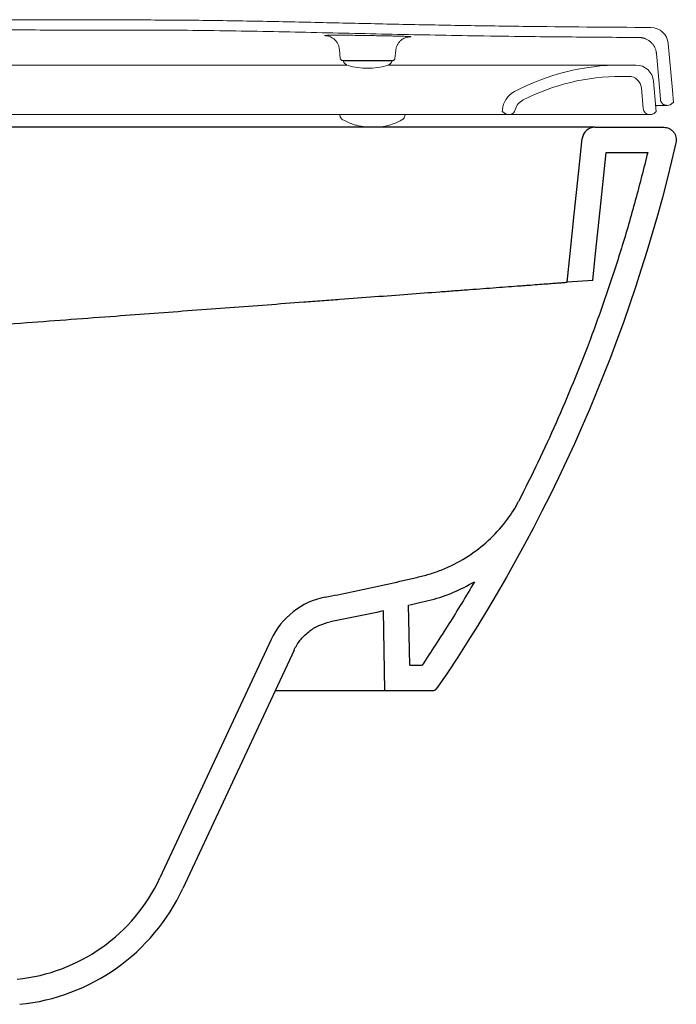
# Model space of a CAD drawing. Header units: millimetres. Extents: x 4587.473 to 4587.974, y 2638.342 to 2638.733.
import ezdxf

# ---------------------------------------------------------------- set-up
doc = ezdxf.new("R2010")
doc.units = ezdxf.units.MM
doc.layers.add('SANINDUSA', color=3, linetype='Continuous')

msp = doc.modelspace()

# ---------------------------------------------------------------- linework, layer by layer
at = {"layer": 'SANINDUSA', "linetype": 'Continuous', "lineweight": 15}
for p, q in [((4587.83564801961, 2638.726682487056), (4587.835498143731, 2638.726693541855)), ((4587.868512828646, 2638.726292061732), (4587.868163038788, 2638.726279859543)), ((4587.970744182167, 2638.723594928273), (4587.972356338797, 2638.705168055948)), ((4587.840652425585, 2638.721297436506), (4587.840961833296, 2638.717760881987)), ((4587.862621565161, 2638.717760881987), (4587.862892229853, 2638.720854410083)), ((4587.966072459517, 2638.719624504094), (4587.967375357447, 2638.704732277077)), ((4587.843607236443, 2638.715124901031), (4587.839281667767, 2638.715124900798)), ((4587.851791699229, 2638.716848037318), (4587.841958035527, 2638.716848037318)), ((4587.842041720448, 2638.716848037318), (4587.842076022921, 2638.716753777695)), ((4587.842076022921, 2638.716753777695), (4587.851791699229, 2638.716753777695)), ((4587.861625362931, 2638.716848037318), (4587.851791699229, 2638.716848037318)), ((4587.851791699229, 2638.716753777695), (4587.861507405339, 2638.716753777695)), ((4587.861507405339, 2638.716753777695), (4587.861541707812, 2638.716848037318)), ((4587.952121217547, 2638.715124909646), (4587.95791672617, 2638.715124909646)), ((4587.952121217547, 2638.710624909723), (4587.955123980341, 2638.710624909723)), ((4587.964890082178, 2638.708734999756), (4587.965954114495, 2638.696573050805)), ((4587.960104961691, 2638.706060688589), (4587.960822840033, 2638.697855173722)), ((4587.967662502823, 2638.701450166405), (4587.967375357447, 2638.704732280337)), ((4587.972793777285, 2638.700168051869), (4587.972356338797, 2638.705168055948)), ((4587.970152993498, 2638.699168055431), (4587.970406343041, 2638.699168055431)), ((4587.972793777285, 2638.700168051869), (4587.972406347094, 2638.700168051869)), ((4587.689957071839, 2638.695573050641), (4587.760631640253, 2638.695573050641)), ((4587.760631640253, 2638.695573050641), (4587.823969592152, 2638.695573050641)), ((4587.823969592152, 2638.695573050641), (4587.865576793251, 2638.695573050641)), ((4587.84086512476, 2638.695230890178), (4587.840859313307, 2638.695564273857)), ((4587.865576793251, 2638.695573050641), (4587.891206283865, 2638.695573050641)), ((4587.866489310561, 2638.695220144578), (4587.866495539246, 2638.695575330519)), ((4587.891206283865, 2638.695573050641), (4587.904484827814, 2638.695573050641)), ((4587.907540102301, 2638.695573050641), (4587.904484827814, 2638.695573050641)), ((4587.905041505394, 2638.696573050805), (4587.905115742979, 2638.697421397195)), ((4587.905304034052, 2638.696573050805), (4587.905041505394, 2638.696573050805)), ((4587.907796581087, 2638.695573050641), (4587.907540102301, 2638.695573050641)), ((4587.963793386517, 2638.695573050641), (4587.963313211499, 2638.695573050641)), ((4587.96579339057, 2638.696573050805), (4587.965954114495, 2638.696573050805))]:
    msp.add_line(p, q, dxfattribs=at)
at = {"layer": 'SANINDUSA'}
for p, q in [((4587.941678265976, 2638.690487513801), (4587.586054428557, 2638.690487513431)), ((4587.941678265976, 2638.690487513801), (4587.968924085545, 2638.690487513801)), ((4587.946180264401, 2638.680487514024), (4587.962607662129, 2638.680487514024)), ((4587.940866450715, 2638.629929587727), (4587.930731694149, 2638.629171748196)), ((4587.858604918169, 2638.467640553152), (4587.858055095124, 2638.499140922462)), ((4587.813615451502, 2638.487810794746), (4587.769638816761, 2638.393502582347)), ((4587.822678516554, 2638.483584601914), (4587.778701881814, 2638.389276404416)), ((4587.868432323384, 2638.477640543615), (4587.87331123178, 2638.477640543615)), ((4587.858604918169, 2638.467640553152), (4587.877551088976, 2638.467640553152))]:
    msp.add_line(p, q, dxfattribs=at)
at = {"layer": 'SANINDUSA', "flags": 128}
for points in [[(4587.930731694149, 2638.629171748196), (4587.931921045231, 2638.640487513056), (4587.933557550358, 2638.65605824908), (4587.935366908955, 2638.673272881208), (4587.936705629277, 2638.686010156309)], [(4587.940866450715, 2638.629929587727), (4587.941976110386, 2638.640487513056), (4587.943789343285, 2638.657739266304), (4587.946180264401, 2638.680487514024)], [(4587.868432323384, 2638.477640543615), (4587.868117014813, 2638.495706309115), (4587.868017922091, 2638.501383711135)]]:
    msp.add_lwpolyline(points, dxfattribs=at)
at = {"layer": 'SANINDUSA', "linetype": 'Continuous', "lineweight": 15}
for centre, radius, start, end in [((4587.963770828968, 2638.722984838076), 0.007000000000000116, 5.000000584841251, 89.64088054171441), ((4587.841958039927, 2638.717848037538), 0.001000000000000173, 184.9999999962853, 270), ((4587.84489509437, 2638.717779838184), 0.002999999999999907, 200.0000000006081, 254.6107402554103), ((4587.851791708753, 2638.742836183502), 0.02898814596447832, 254.6107402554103, 285.3892597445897), ((4587.858688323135, 2638.717779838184), 0.00300000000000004, 285.3892597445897, 339.9999999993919), ((4587.861625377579, 2638.717848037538), 0.00100000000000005, 270, 355.0000000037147), ((4587.952121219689, 2638.625124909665), 0.09000000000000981, 90, 118.0100470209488), ((4587.957916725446, 2638.708124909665), 0.00700000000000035, 5.000000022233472, 90), ((4587.952121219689, 2638.625124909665), 0.08550000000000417, 90, 116.999228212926), ((4587.955123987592, 2638.705624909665), 0.005000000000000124, 5.000000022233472, 90), ((4587.914081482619, 2638.696636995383), 0.009000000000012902, 118.0100470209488, 175.0000000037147), ((4587.916029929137, 2638.695960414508), 0.005999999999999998, 116.999228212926, 165.6086358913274), ((4587.970406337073, 2638.701668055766), 0.002500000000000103, 269.9999999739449, 323.1300034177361), ((4587.842860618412, 2638.695269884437), 0.001995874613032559, 181.1194834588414, 245.5164827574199), ((4587.907540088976, 2638.69857305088), 0.003000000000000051, 221.810314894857, 270)]:
    msp.add_arc(centre, radius, start, end, dxfattribs=at)
at = {"layer": 'SANINDUSA'}
for centre, radius, start, end in [((4587.941678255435, 2638.685487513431), 0.005000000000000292, 90, 173.9999999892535), ((4587.840804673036, 2638.475132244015), 0.02999999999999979, 101.0877021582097, 154.9999999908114), ((4587.877553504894, 2638.469640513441), 0.001999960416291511, 270.0204356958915, 325.3523385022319), ((4587.706197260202, 2638.423085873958), 0.06999999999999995, 275.6992244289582, 334.9999999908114), ((4587.706197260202, 2638.423085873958), 0.07999999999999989, 275.6992244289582, 334.9999999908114)]:
    msp.add_arc(centre, radius, start, end, dxfattribs=at)
at = {"layer": 'SANINDUSA', "linetype": 'Continuous', "lineweight": 15}
for points, knots in [([(4587.761286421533, 2638.732945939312), (4587.756630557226, 2638.732948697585), (4587.751974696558, 2638.732955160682), (4587.742662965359, 2638.732958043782), (4587.738007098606, 2638.732958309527), (4587.724039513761, 2638.732974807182), (4587.714727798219, 2638.732995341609), (4587.70308813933, 2638.733000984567), (4587.700760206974, 2638.733001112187), (4587.696104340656, 2638.732998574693), (4587.6937764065, 2638.732995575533), (4587.686792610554, 2638.732997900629), (4587.682136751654, 2638.733008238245), (4587.672825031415, 2638.733024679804), (4587.668169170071, 2638.733030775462), (4587.658857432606, 2638.73301732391), (4587.654201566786, 2638.733014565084), (4587.640233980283, 2638.733022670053), (4587.63092226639, 2638.73304329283), (4587.616954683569, 2638.733056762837), (4587.612298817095, 2638.733058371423), (4587.605315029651, 2638.73305175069), (4587.602987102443, 2638.733048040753), (4587.598331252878, 2638.733036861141), (4587.596003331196, 2638.733028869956), (4587.584363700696, 2638.733006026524), (4587.575051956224, 2638.733018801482), (4587.561084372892, 2638.733012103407), (4587.556428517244, 2638.733005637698), (4587.549444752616, 2638.732981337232), (4587.547116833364, 2638.732971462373), (4587.542460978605, 2638.732964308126), (4587.540133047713, 2638.732963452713), (4587.537805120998, 2638.732959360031)], [0, 0, 0, 0, 0.06250000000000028, 0.06250000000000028, 0.1250000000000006, 0.1250000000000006, 0.2500000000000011, 0.2500000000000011, 0.2812500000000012, 0.2812500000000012, 0.3125000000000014, 0.3125000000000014, 0.3750000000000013, 0.3750000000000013, 0.4375000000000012, 0.4375000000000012, 0.500000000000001, 0.500000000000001, 0.6250000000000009, 0.6250000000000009, 0.6875000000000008, 0.6875000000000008, 0.7187500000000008, 0.7187500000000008, 0.7500000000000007, 0.7500000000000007, 0.8750000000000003, 0.8750000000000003, 0.9375000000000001, 0.9375000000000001, 0.9687500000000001, 0.9687500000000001, 1, 1, 1, 1]), ([(4587.963814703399, 2638.729984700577), (4587.946935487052, 2638.730090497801), (4587.93005642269, 2638.73021247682), (4587.904739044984, 2638.730525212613), (4587.896300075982, 2638.730649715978), (4587.87942306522, 2638.730939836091), (4587.870984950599, 2638.73110493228), (4587.854109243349, 2638.731461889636), (4587.845671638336, 2638.731653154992), (4587.828796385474, 2638.732033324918), (4587.8203587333, 2638.732221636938), (4587.803482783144, 2638.732553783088), (4587.795044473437, 2638.732696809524), (4587.782386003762, 2638.732842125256), (4587.778166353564, 2638.732879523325), (4587.76972670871, 2638.732930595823), (4587.765506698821, 2638.732943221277), (4587.761286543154, 2638.73294580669)], [0, 0, 0, 0, 0.2499999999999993, 0.2499999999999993, 0.3749999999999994, 0.3749999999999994, 0.4999999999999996, 0.4999999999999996, 0.6249999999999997, 0.6249999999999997, 0.7499999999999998, 0.7499999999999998, 0.8749999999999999, 0.8749999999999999, 0.9374999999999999, 0.9374999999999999, 1, 1, 1, 1]), ([(4587.761284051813, 2638.728945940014), (4587.756545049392, 2638.72894874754), (4587.751806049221, 2638.728955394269), (4587.742328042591, 2638.72895795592), (4587.737589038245, 2638.728958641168), (4587.723372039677, 2638.728975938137), (4587.713894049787, 2638.728996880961), (4587.702046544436, 2638.729001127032), (4587.699677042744, 2638.729000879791), (4587.694938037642, 2638.728997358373), (4587.692568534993, 2638.72899542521), (4587.685460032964, 2638.729000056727), (4587.680721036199, 2638.729011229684), (4587.673612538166, 2638.729022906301), (4587.671243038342, 2638.729025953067), (4587.666504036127, 2638.729027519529), (4587.664134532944, 2638.729024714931), (4587.657026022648, 2638.729014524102), (4587.652287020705, 2638.729014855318), (4587.638070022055, 2638.729026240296), (4587.628592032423, 2638.729047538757), (4587.614375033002, 2638.729057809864), (4587.609636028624, 2638.729057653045), (4587.600158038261, 2638.729043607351), (4587.595419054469, 2638.729025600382), (4587.581202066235, 2638.729007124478), (4587.571724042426, 2638.729021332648), (4587.559876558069, 2638.729009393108), (4587.557507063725, 2638.729005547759), (4587.552768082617, 2638.728993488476), (4587.550398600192, 2638.728982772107), (4587.543290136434, 2638.728960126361), (4587.538551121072, 2638.728967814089), (4587.533812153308, 2638.72894806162)], [0, 0, 0, 0, 0.06249999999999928, 0.06249999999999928, 0.1249999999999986, 0.1249999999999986, 0.2499999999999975, 0.2499999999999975, 0.2812499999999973, 0.2812499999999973, 0.3124999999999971, 0.3124999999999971, 0.3749999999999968, 0.3749999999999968, 0.4062499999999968, 0.4062499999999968, 0.4374999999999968, 0.4374999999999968, 0.499999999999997, 0.499999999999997, 0.6249999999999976, 0.6249999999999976, 0.6874999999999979, 0.6874999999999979, 0.7499999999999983, 0.7499999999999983, 0.8749999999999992, 0.8749999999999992, 0.9062499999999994, 0.9062499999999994, 0.9374999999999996, 0.9374999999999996, 1, 1, 1, 1]), ([(4587.897760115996, 2638.726633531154), (4587.886386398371, 2638.726807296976), (4587.875013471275, 2638.727020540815), (4587.852268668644, 2638.727498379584), (4587.840896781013, 2638.727762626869), (4587.818152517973, 2638.728267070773), (4587.80678020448, 2638.72850630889), (4587.789720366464, 2638.728761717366), (4587.784033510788, 2638.728828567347), (4587.772659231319, 2638.728919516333), (4587.766971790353, 2638.72894232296), (4587.761284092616, 2638.728945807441)], [0, 0, 0, 0, 0.2499999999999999, 0.2499999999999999, 0.4999999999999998, 0.4999999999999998, 0.7499999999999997, 0.7499999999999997, 0.8749999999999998, 0.8749999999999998, 1, 1, 1, 1]), ([(4587.835498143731, 2638.726693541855), (4587.835368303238, 2638.726702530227), (4587.834938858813, 2638.726732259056), (4587.834721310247, 2638.726777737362), (4587.83479213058, 2638.726824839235), (4587.835179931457, 2638.726848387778), (4587.83535312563, 2638.726858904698)], [0, 0, 0, 0, 0.1337402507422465, 0.4423427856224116, 0.7509469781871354, 1, 1, 1, 1]), ([(4587.835650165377, 2638.726691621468), (4587.8356447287, 2638.726692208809), (4587.835630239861, 2638.726693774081), (4587.83574998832, 2638.726678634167), (4587.836038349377, 2638.726626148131), (4587.836536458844, 2638.726497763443), (4587.837214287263, 2638.726242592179), (4587.837994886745, 2638.725816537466), (4587.838804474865, 2638.725185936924), (4587.839562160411, 2638.724340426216), (4587.840172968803, 2638.723284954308), (4587.840553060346, 2638.722239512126), (4587.840601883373, 2638.721552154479), (4587.840620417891, 2638.721291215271)], [0, 0, 0, 0, 0.04637591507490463, 0.1235926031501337, 0.1880515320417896, 0.2538024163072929, 0.3338588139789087, 0.4305507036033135, 0.537317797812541, 0.6563099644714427, 0.7847104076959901, 0.9182703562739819, 0.9999999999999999, 0.9999999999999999, 0.9999999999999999, 0.9999999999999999]), ([(4587.836575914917, 2638.72689460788), (4587.837049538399, 2638.726901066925), (4587.837996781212, 2638.726913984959), (4587.839921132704, 2638.726917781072), (4587.842158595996, 2638.726909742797), (4587.84467368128, 2638.726890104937), (4587.847395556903, 2638.726859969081), (4587.850242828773, 2638.72682124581), (4587.853136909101, 2638.726775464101), (4587.855995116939, 2638.726724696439), (4587.85873298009, 2638.72667070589), (4587.86127952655, 2638.726615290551), (4587.863550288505, 2638.726560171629), (4587.865503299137, 2638.726506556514), (4587.867030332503, 2638.726456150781), (4587.867997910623, 2638.726418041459), (4587.86827400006, 2638.726398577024), (4587.868350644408, 2638.726393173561)], [0, 0, 0, 0, 0.06961047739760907, 0.1392203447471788, 0.2087380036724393, 0.2782549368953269, 0.3478033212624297, 0.4173517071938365, 0.4868727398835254, 0.556394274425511, 0.6258896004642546, 0.6953850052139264, 0.764861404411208, 0.8343369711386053, 0.9038178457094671, 0.9732991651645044, 1, 1, 1, 1]), ([(4587.862926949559, 2638.720849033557), (4587.862952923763, 2638.721154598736), (4587.863014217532, 2638.72187566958), (4587.863416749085, 2638.722917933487), (4587.864006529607, 2638.723907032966), (4587.864712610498, 2638.724698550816), (4587.865467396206, 2638.725303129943), (4587.866217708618, 2638.725734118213), (4587.866900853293, 2638.726011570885), (4587.867465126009, 2638.726169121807), (4587.867854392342, 2638.726242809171), (4587.86808828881, 2638.726274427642), (4587.86822629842, 2638.726287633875), (4587.868233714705, 2638.72628793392), (4587.868237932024, 2638.726288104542)], [0, 0, 0, 0, 0.09426124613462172, 0.2224371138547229, 0.3400309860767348, 0.448446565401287, 0.5479616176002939, 0.6379468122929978, 0.7162310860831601, 0.7796201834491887, 0.8311893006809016, 0.8752142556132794, 0.9290397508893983, 1, 1, 1, 1]), ([(4587.868350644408, 2638.726393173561), (4587.868502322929, 2638.726384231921), (4587.86890028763, 2638.7263607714), (4587.868975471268, 2638.726328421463), (4587.868860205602, 2638.726303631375), (4587.868551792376, 2638.726293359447), (4587.868512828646, 2638.726292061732)], [0, 0, 0, 0, 0.2230508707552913, 0.5852270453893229, 0.9475991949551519, 1, 1, 1, 1]), ([(4587.959144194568, 2638.726014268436), (4587.94972908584, 2638.726074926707), (4587.940314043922, 2638.72614224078), (4587.921484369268, 2638.726317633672), (4587.912069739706, 2638.726426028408), (4587.897760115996, 2638.726633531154)], [0, 0, 0, 0, 0.5, 0.5, 1, 1, 1, 1]), ([(4587.959144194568, 2638.726014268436), (4587.959231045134, 2638.726012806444), (4587.959404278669, 2638.726009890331), (4587.959663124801, 2638.725993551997), (4587.959920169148, 2638.725968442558), (4587.960175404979, 2638.72593371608), (4587.960428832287, 2638.725889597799), (4587.960680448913, 2638.725836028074), (4587.960930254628, 2638.725773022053), (4587.961178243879, 2638.725700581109), (4587.96142443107, 2638.72561868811), (4587.961989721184, 2638.725407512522), (4587.962841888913, 2638.724979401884), (4587.963870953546, 2638.724188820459), (4587.964742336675, 2638.723226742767), (4587.965282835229, 2638.722337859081), (4587.965599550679, 2638.721629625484), (4587.965775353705, 2638.721143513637), (4587.965913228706, 2638.720646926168), (4587.966016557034, 2638.720140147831), (4587.966053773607, 2638.719796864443), (4587.966072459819, 2638.719624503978)], [0, 0, 0, 0, 0.02521793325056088, 0.05030009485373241, 0.07528031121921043, 0.1001928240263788, 0.1250721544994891, 0.1499529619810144, 0.174869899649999, 0.1998574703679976, 0.2249498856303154, 0.2501809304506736, 0.3750639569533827, 0.5000205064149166, 0.6249035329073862, 0.7498600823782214, 0.8001524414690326, 0.8500367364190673, 0.8997882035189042, 0.9496842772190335, 1, 1, 1, 1]), ([(4587.762301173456, 2638.715124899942), (4587.749690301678, 2638.715124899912), (4587.737076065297, 2638.715124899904), (4587.711840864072, 2638.715124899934), (4587.699239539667, 2638.715124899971), (4587.686654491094, 2638.715124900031)], [0, 0, 0, 0, 0.5, 0.5, 1, 1, 1, 1]), ([(4587.839281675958, 2638.715124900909), (4587.833103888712, 2638.715124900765), (4587.820609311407, 2638.715124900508), (4587.807839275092, 2638.715124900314), (4587.794930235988, 2638.715124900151), (4587.78196151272, 2638.715124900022), (4587.768874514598, 2638.715124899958), (4587.762301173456, 2638.715124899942)], [0, 0, 0, 0, 0.25, 0.5, 0.5, 0.75, 1, 1, 1, 1]), ([(4587.892099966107, 2638.715124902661), (4587.888012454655, 2638.715124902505), (4587.879816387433, 2638.715124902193), (4587.869032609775, 2638.715124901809), (4587.862258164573, 2638.715124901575), (4587.860015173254, 2638.715124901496)], [0, 0, 0, 0, 0.3995717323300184, 0.8012006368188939, 1, 1, 1, 1]), ([(4587.927029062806, 2638.715124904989), (4587.924506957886, 2638.715124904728), (4587.919448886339, 2638.715124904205), (4587.910967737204, 2638.715124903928), (4587.901913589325, 2638.715124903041), (4587.895377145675, 2638.715124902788), (4587.892099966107, 2638.715124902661)], [0, 0, 0, 0, 0.2493148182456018, 0.4999998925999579, 0.7493147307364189, 0.9999999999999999, 0.9999999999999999, 0.9999999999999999, 0.9999999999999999]), ([(4587.947157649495, 2638.71512490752), (4587.944978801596, 2638.715124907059), (4587.942199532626, 2638.715124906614), (4587.93544015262, 2638.715124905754), (4587.931509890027, 2638.715124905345), (4587.927029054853, 2638.715124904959)], [0, 0, 0, 0, 0.5, 0.5, 1, 1, 1, 1]), ([(4587.952121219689, 2638.715124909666), (4587.952121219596, 2638.715124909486), (4587.952019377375, 2638.715124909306), (4587.951709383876, 2638.715124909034), (4587.95157963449, 2638.715124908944), (4587.951267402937, 2638.715124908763), (4587.951085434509, 2638.715124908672), (4587.950047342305, 2638.715124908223), (4587.948808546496, 2638.715124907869), (4587.947157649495, 2638.71512490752)], [0, 0, 0, 0, 0.2500000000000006, 0.2500000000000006, 0.3750000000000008, 0.3750000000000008, 0.5000000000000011, 0.5000000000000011, 1, 1, 1, 1]), ([(4587.955123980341, 2638.710624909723), (4587.955069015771, 2638.710624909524), (4587.954958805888, 2638.710624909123), (4587.953948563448, 2638.710624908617), (4587.953010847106, 2638.710624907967), (4587.952184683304, 2638.710624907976), (4587.952121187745, 2638.710624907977)], [0, 0, 0, 0, 0.3172008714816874, 0.6360219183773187, 0.9720261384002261, 1, 1, 1, 1]), ([(4587.970152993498, 2638.699168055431), (4587.970113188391, 2638.699168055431), (4587.970033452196, 2638.699168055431), (4587.969251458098, 2638.699168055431), (4587.967975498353, 2638.699168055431), (4587.966377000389, 2638.699168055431), (4587.965727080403, 2638.699168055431)], [0, 0, 0, 0, 0.2181509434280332, 0.4369923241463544, 0.7710913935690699, 1, 1, 1, 1]), ([(4587.970152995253, 2638.699168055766), (4587.970101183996, 2638.699168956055), (4587.969997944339, 2638.699170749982), (4587.969844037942, 2638.699185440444), (4587.969691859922, 2638.699208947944), (4587.969541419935, 2638.699242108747), (4587.96939271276, 2638.699284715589), (4587.969149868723, 2638.699370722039), (4587.968824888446, 2638.699532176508), (4587.968454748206, 2638.699814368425), (4587.968141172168, 2638.700158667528), (4587.967924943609, 2638.700512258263), (4587.967785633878, 2638.700844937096), (4587.967700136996, 2638.701143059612), (4587.967675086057, 2638.701347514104), (4587.967662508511, 2638.701450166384)], [0, 0, 0, 0, 0.04193751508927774, 0.08356513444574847, 0.1250426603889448, 0.1665316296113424, 0.2081934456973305, 0.2501875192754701, 0.3750200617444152, 0.5000576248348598, 0.6248901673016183, 0.749927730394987, 0.8334554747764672, 0.916381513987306, 0.9999999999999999, 0.9999999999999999, 0.9999999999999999, 0.9999999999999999]), ([(4587.865381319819, 2638.693455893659), (4587.86549362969, 2638.693508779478), (4587.865854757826, 2638.693678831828), (4587.866276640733, 2638.694241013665), (4587.86648901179, 2638.69484385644), (4587.866489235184, 2638.695125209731), (4587.866489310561, 2638.695220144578)], [0, 0, 0, 0, 0.1633949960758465, 0.525390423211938, 0.8398561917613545, 1, 1, 1, 1]), ([(4587.907796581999, 2638.69557305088), (4587.908051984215, 2638.69557305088), (4587.908321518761, 2638.695613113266), (4587.908847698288, 2638.695787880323), (4587.909103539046, 2638.695922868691), (4587.909554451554, 2638.696272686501), (4587.909748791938, 2638.69648694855), (4587.910048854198, 2638.696953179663), (4587.910154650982, 2638.697204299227), (4587.910218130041, 2638.697451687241)], [0, 0, 0, 0, 0.2500000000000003, 0.2500000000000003, 0.5000000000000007, 0.5000000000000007, 0.750000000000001, 0.750000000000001, 1, 1, 1, 1]), ([(4587.907890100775, 2638.695573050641), (4587.908286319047, 2638.695573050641), (4587.912135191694, 2638.695573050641), (4587.918832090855, 2638.695573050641), (4587.927935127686, 2638.695573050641), (4587.933327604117, 2638.695573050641), (4587.936022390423, 2638.695573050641)], [0, 0, 0, 0, 0.03684383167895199, 0.3579017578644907, 0.6791237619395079, 1, 1, 1, 1]), ([(4587.960822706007, 2638.697855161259), (4587.96084724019, 2638.697574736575), (4587.960922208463, 2638.697278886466), (4587.961191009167, 2638.696715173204), (4587.961385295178, 2638.696448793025), (4587.96186315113, 2638.696010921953), (4587.962145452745, 2638.695840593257), (4587.962730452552, 2638.695621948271), (4587.963031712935, 2638.69557305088), (4587.963313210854, 2638.69557305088)], [0, 0, 0, 0, 0.25, 0.25, 0.5, 0.5, 0.75, 0.75, 1, 1, 1, 1]), ([(4587.965793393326, 2638.69657305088), (4587.965676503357, 2638.696417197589), (4587.965543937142, 2638.696277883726), (4587.965248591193, 2638.696031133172), (4587.965084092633, 2638.695923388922), (4587.96474028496, 2638.695751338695), (4587.964558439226, 2638.695685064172), (4587.96418017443, 2638.695595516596), (4587.963988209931, 2638.69557305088), (4587.963793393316, 2638.69557305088)], [0, 0, 0, 0, 0.25, 0.25, 0.5, 0.5, 0.75, 0.75, 1, 1, 1, 1]), ([(4587.842033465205, 2638.693453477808), (4587.842768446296, 2638.693059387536), (4587.844128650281, 2638.692330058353), (4587.846092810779, 2638.691617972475), (4587.847536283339, 2638.69121898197), (4587.848458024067, 2638.691013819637), (4587.849272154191, 2638.690861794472), (4587.850203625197, 2638.69070337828), (4587.85160936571, 2638.690528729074), (4587.852939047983, 2638.690502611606), (4587.853707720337, 2638.690487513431)], [0, 0, 0, 0, 0.1956415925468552, 0.3620671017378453, 0.482016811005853, 0.552677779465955, 0.5929723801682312, 0.6777435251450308, 0.8137076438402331, 1, 1, 1, 1]), ([(4587.853707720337, 2638.690487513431), (4587.854335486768, 2638.690497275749), (4587.855669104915, 2638.690518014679), (4587.857497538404, 2638.690689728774), (4587.859728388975, 2638.691093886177), (4587.862271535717, 2638.69184338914), (4587.864351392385, 2638.692921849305), (4587.865381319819, 2638.693455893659)], [0, 0, 0, 0, 0.137795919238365, 0.2927317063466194, 0.4596650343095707, 0.7324306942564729, 1, 1, 1, 1])]:
    msp.add_open_spline(points, degree=3, knots=knots, dxfattribs=at)
for points in [[(4587.835353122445, 2638.726858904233), (4587.835502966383, 2638.72686621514), (4587.835857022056, 2638.726879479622), (4587.836318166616, 2638.726890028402), (4587.836575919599, 2638.726894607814)], [(4587.95787068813, 2638.69557305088), (4587.953144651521, 2638.69557305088), (4587.945726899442, 2638.69557305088), (4587.93602238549, 2638.69557305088)], [(4587.963313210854, 2638.69557305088), (4587.963312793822, 2638.69557305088), (4587.961473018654, 2638.69557305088), (4587.95787068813, 2638.69557305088)]]:
    msp.add_open_spline(points, degree=3, dxfattribs=at)
at = {"layer": 'SANINDUSA'}
for points, knots in [([(4587.968924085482, 2638.690487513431), (4587.969301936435, 2638.690487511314), (4587.969672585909, 2638.690445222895), (4587.970400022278, 2638.690279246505), (4587.970759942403, 2638.690153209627), (4587.971432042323, 2638.689829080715), (4587.97174807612, 2638.689630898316), (4587.972338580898, 2638.689159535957), (4587.972601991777, 2638.688895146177), (4587.973066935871, 2638.688311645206), (4587.973269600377, 2638.687988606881), (4587.973592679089, 2638.687315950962), (4587.973716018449, 2638.686963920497), (4587.973883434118, 2638.686227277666), (4587.973924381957, 2638.685856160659), (4587.973923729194, 2638.685110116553), (4587.973881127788, 2638.684732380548), (4587.973796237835, 2638.684364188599)], [0, 0, 0, 0, 0.125, 0.125, 0.25, 0.25, 0.375, 0.375, 0.5, 0.5, 0.625, 0.625, 0.75, 0.75, 0.875, 0.875, 1, 1, 1, 1]), ([(4587.962607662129, 2638.680487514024), (4587.961014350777, 2638.67413432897), (4587.957827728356, 2638.661427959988), (4587.952285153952, 2638.642545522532), (4587.946185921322, 2638.623810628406), (4587.939769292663, 2638.606060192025), (4587.93315152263, 2638.589300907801), (4587.926397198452, 2638.573504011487), (4587.919234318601, 2638.55786735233), (4587.914094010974, 2638.547606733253), (4587.911523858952, 2638.542476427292)], [0, 0, 0, 0, 0.133210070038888, 0.2664201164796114, 0.4001590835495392, 0.5338978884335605, 0.6502475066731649, 0.7665969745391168, 0.8832985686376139, 1, 1, 1, 1]), ([(4587.752176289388, 2638.61581998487), (4587.757266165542, 2638.616200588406), (4587.762329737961, 2638.616579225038), (4587.772405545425, 2638.617332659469), (4587.777417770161, 2638.617707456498), (4587.792377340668, 2638.61882608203), (4587.802248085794, 2638.619564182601), (4587.816890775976, 2638.620659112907), (4587.821744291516, 2638.621022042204), (4587.828980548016, 2638.621563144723), (4587.831386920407, 2638.621743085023), (4587.836146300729, 2638.622098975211), (4587.838503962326, 2638.622275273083), (4587.845509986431, 2638.622799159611), (4587.850091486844, 2638.623141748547), (4587.859067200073, 2638.623812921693), (4587.863461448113, 2638.624141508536), (4587.872046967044, 2638.624783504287), (4587.876238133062, 2638.625096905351), (4587.881336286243, 2638.625478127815), (4587.882349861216, 2638.625553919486), (4587.884352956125, 2638.625703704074), (4587.885343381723, 2638.625777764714), (4587.888280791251, 2638.625997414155), (4587.890193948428, 2638.626140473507), (4587.895792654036, 2638.62655912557), (4587.89933696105, 2638.62682415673), (4587.906016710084, 2638.627323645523), (4587.909153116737, 2638.627558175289), (4587.912778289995, 2638.62782925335), (4587.913487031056, 2638.627882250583), (4587.914864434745, 2638.627985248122), (4587.915534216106, 2638.628035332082), (4587.917486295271, 2638.628181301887), (4587.91871150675, 2638.628272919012), (4587.922148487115, 2638.628529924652), (4587.92412069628, 2638.62867739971), (4587.926147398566, 2638.628828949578), (4587.926530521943, 2638.628857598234), (4587.92725068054, 2638.628911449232), (4587.927588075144, 2638.628936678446), (4587.928522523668, 2638.629006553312), (4587.929044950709, 2638.62904561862), (4587.929883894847, 2638.629108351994), (4587.930199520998, 2638.629131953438), (4587.93062331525, 2638.629163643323), (4587.930731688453, 2638.629171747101), (4587.930731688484, 2638.629171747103)], [0, 0, 0, 0, 0.06249999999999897, 0.06249999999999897, 0.1249999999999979, 0.1249999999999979, 0.2499999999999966, 0.2499999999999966, 0.3124999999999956, 0.3124999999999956, 0.3437499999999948, 0.3437499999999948, 0.3749999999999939, 0.3749999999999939, 0.4374999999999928, 0.4374999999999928, 0.4999999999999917, 0.4999999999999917, 0.5624999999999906, 0.5624999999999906, 0.5781249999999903, 0.5781249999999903, 0.5937499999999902, 0.5937499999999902, 0.624999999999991, 0.624999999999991, 0.6874999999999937, 0.6874999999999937, 0.7499999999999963, 0.7499999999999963, 0.7656249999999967, 0.7656249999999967, 0.7812499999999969, 0.7812499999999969, 0.8124999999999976, 0.8124999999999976, 0.8749999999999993, 0.8749999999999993, 0.8906249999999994, 0.8906249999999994, 0.9062499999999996, 0.9062499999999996, 0.9374999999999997, 0.9374999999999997, 0.9687499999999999, 0.9687499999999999, 1, 1, 1, 1]), ([(4587.636255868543, 2638.607151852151), (4587.64964446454, 2638.608153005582), (4587.663066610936, 2638.609156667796), (4587.68997739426, 2638.611168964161), (4587.703453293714, 2638.612176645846), (4587.716949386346, 2638.613185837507)], [0, 0, 0, 0, 0.5, 0.5, 1, 1, 1, 1]), ([(4587.907106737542, 2638.535369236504), (4587.907914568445, 2638.53650347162), (4587.909535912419, 2638.538779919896), (4587.910859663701, 2638.541241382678), (4587.911523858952, 2638.542476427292)], [0, 0, 0, 0, 0.498247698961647, 1, 1, 1, 1]), ([(4587.835035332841, 2638.50457226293), (4587.841612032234, 2638.505861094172), (4587.84817732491, 2638.507220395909), (4587.85799691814, 2638.509362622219), (4587.862900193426, 2638.510459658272), (4587.868609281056, 2638.511784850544), (4587.871053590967, 2638.512362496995), (4587.872682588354, 2638.512749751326), (4587.873497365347, 2638.512942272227), (4587.875925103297, 2638.513585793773), (4587.877526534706, 2638.514082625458), (4587.879902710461, 2638.51493111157), (4587.880690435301, 2638.515231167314), (4587.882257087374, 2638.515866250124), (4587.88303788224, 2638.516202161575), (4587.886890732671, 2638.517957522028), (4587.889813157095, 2638.51960187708), (4587.89535089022, 2638.523351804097), (4587.897967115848, 2638.525458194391), (4587.90287452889, 2638.530150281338), (4587.905100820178, 2638.532673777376), (4587.90710673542, 2638.535369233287)], [0, 0, 0, 0, 0.2499999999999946, 0.2499999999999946, 0.3749999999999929, 0.437499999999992, 0.4687499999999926, 0.4687499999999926, 0.4999999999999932, 0.4999999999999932, 0.5624999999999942, 0.5624999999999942, 0.5937499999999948, 0.5937499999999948, 0.6249999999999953, 0.6249999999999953, 0.7499999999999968, 0.7499999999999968, 0.8749999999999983, 0.8749999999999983, 1, 1, 1, 1]), ([(4587.868017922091, 2638.501383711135), (4587.869469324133, 2638.501722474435), (4587.872450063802, 2638.502418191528), (4587.878453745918, 2638.503811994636), (4587.885854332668, 2638.506254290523), (4587.891325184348, 2638.509154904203), (4587.894049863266, 2638.510599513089)], [0, 0, 0, 0, 0.1612145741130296, 0.3310858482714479, 0.6668569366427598, 0.9999999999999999, 0.9999999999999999, 0.9999999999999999, 0.9999999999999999]), ([(4587.894049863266, 2638.510599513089), (4587.890723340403, 2638.505028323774), (4587.884067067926, 2638.49388054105), (4587.876897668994, 2638.483055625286), (4587.87331123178, 2638.477640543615)], [0, 0, 0, 0, 0.4997576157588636, 1, 1, 1, 1]), ([(4587.822678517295, 2638.48358460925), (4587.823317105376, 2638.48495406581), (4587.824130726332, 2638.486288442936), (4587.8260828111, 2638.4887611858), (4587.82722103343, 2638.489898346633), (4587.829737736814, 2638.491867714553), (4587.831115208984, 2638.492699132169), (4587.833984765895, 2638.493999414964), (4587.835475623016, 2638.494468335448), (4587.83695844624, 2638.494758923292)], [0, 0, 0, 0, 0.25, 0.25, 0.5, 0.5, 0.75, 0.75, 1, 1, 1, 1]), ([(4587.815243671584, 2638.467640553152), (4587.81605283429, 2638.467640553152), (4587.819484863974, 2638.467640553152), (4587.825092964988, 2638.467640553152), (4587.831923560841, 2638.467640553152), (4587.838058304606, 2638.467640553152), (4587.84347851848, 2638.467640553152), (4587.848127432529, 2638.467640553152), (4587.851969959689, 2638.467640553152), (4587.854979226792, 2638.467640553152), (4587.85710652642, 2638.467640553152), (4587.858393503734, 2638.467640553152), (4587.858515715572, 2638.467640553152), (4587.858574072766, 2638.467640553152)], [0, 0, 0, 0, 0.0314509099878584, 0.1333977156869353, 0.2334398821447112, 0.3328220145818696, 0.4312062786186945, 0.5284063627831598, 0.6252535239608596, 0.7215169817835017, 0.8171657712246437, 0.9126950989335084, 1, 1, 1, 1])]:
    msp.add_open_spline(points, degree=3, knots=knots, dxfattribs=at)
for points in [[(4587.973796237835, 2638.684364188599), (4587.955993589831, 2638.607149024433), (4587.923914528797, 2638.53393778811), (4587.879198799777, 2638.468503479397)], [(4587.716949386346, 2638.613185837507), (4587.728684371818, 2638.614063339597), (4587.740429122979, 2638.614941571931), (4587.752176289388, 2638.61581998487)], [(4587.858055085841, 2638.499140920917), (4587.851038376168, 2638.497600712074), (4587.844005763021, 2638.496139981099), (4587.83695844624, 2638.494758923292)]]:
    msp.add_open_spline(points, degree=3, dxfattribs=at)

doc.saveas('drawing.dxf')
